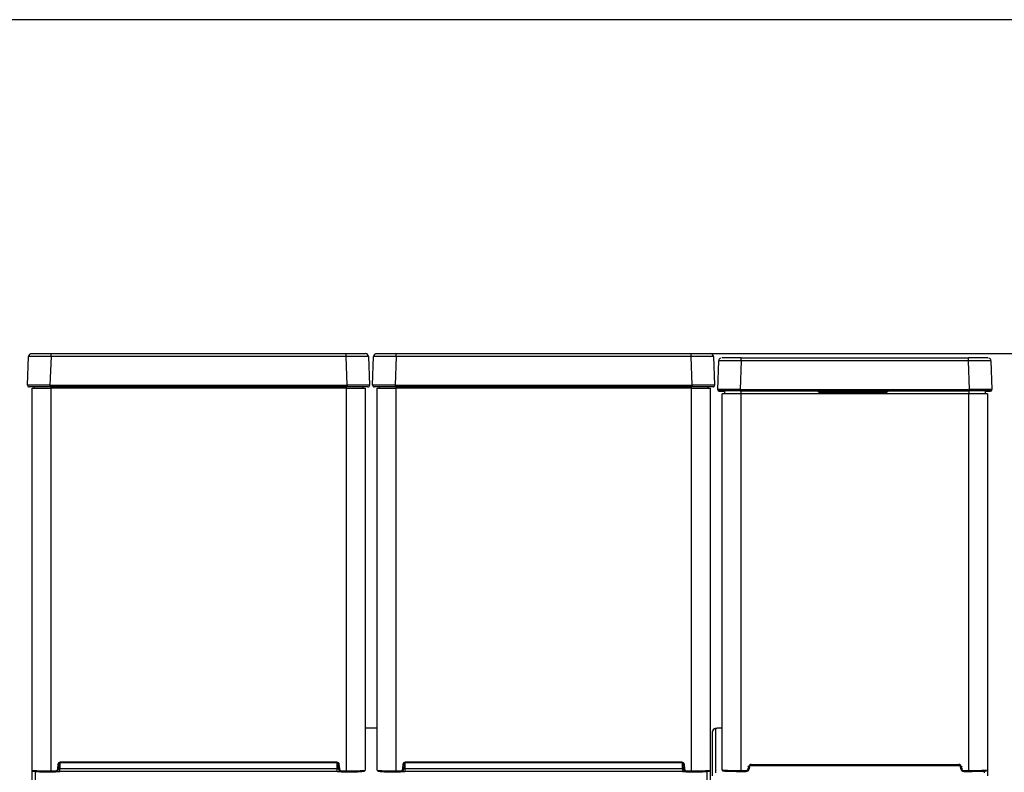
# Model space of a CAD drawing. Header units: millimetres. Extents: x 0 to 287, y 0 to 200.
# Tile 33 of 68: x 47 to 80, y 175 to 200. Entities that reach past the tile are written whole.
import ezdxf
from ezdxf.enums import TextEntityAlignment as Align

# ---------------------------------------------------------------- set-up
doc = ezdxf.new("R2010")
doc.units = ezdxf.units.MM
for name, color, linetype in [('130.193_BW4C_CTM', 7, 'Continuous'), ('Défaut', 7, 'Continuous'), ('Marges', 7, 'Continuous')]:
    doc.layers.add(name, color=color, linetype=linetype)
doc.styles.add('SEACAD_Arial', font='arial.ttf')
doc.dimstyles.new('ISO', dxfattribs={"dimtxt": 3, "dimasz": 3, "dimexe": 1.5, "dimexo": 0, "dimgap": 1.5, "dimtad": 1, "dimdec": 0, "dimlfac": 10, "dimtxsty": 'SEACAD_Arial', "dimblk1": '_SE_FILLED', "dimblk2": '_SE_FILLED', "dimsah": 1, "dimcen": 1.5, "dimazin": 0, "dimtfac": 1, "dimtdec": 3, "dimtmove": 0, "dimatfit": 3, "dimfxl": 1, "dimtolj": 1, "dimarcsym": 0})

# ---------------------------------------------------------------- blocks, each defined once
blk = doc.blocks.new('SE')
at = {"layer": '130.193_BW4C_CTM', "color": 7, "linetype": 'Continuous'}
for p, q in [((47.871, 188.914), (48.516, 188.914)), ((48.516, 188.914), (58.307, 188.914)), ((48.516, 188.817), (48.516, 188.914)), ((58.307, 188.914), (58.951, 188.914)), ((58.307, 188.817), (58.307, 188.914)), ((59.321, 188.914), (59.966, 188.914)), ((59.966, 188.914), (69.757, 188.914)), ((59.966, 188.817), (59.966, 188.914)), ((69.757, 188.914), (70.401, 188.914)), ((69.757, 188.817), (69.757, 188.914)), ((47.738, 187.865), (47.771, 188.817)), ((48.516, 188.817), (48.482, 187.865)), ((58.307, 188.817), (48.516, 188.817)), ((58.34, 187.865), (58.307, 188.817)), ((59.051, 188.817), (59.084, 187.865)), ((59.188, 187.865), (59.221, 188.817)), ((59.966, 188.817), (59.932, 187.865)), ((69.757, 188.817), (59.966, 188.817)), ((69.79, 187.865), (69.757, 188.817)), ((70.501, 188.817), (70.534, 187.865)), ((70.638, 187.728), (70.671, 188.679)), ((71.416, 188.68), (71.382, 187.728)), ((71.416, 188.776), (78.957, 188.776)), ((71.416, 188.68), (71.416, 188.776)), ((78.957, 188.68), (71.416, 188.68)), ((78.957, 188.68), (78.957, 188.776)), ((78.99, 187.728), (78.957, 188.68)), ((79.701, 188.679), (79.734, 187.728)), ((48.482, 187.865), (58.34, 187.865)), ((48.482, 187.865), (48.482, 187.814)), ((58.34, 187.865), (58.34, 187.814)), ((59.932, 187.865), (69.79, 187.865)), ((59.932, 187.865), (59.932, 187.814)), ((69.79, 187.865), (69.79, 187.814)), ((48.482, 187.814), (47.788, 187.814)), ((47.886, 187.764), (48.506, 187.764)), ((47.886, 175.085), (47.886, 187.764)), ((47.961, 187.764), (47.961, 187.814)), ((58.34, 187.814), (48.482, 187.814)), ((48.506, 187.814), (48.506, 187.764)), ((58.316, 187.764), (48.506, 187.764)), ((48.506, 187.764), (48.506, 175.065)), ((52.761, 187.814), (52.761, 187.813)), ((54.861, 187.813), (52.761, 187.813)), ((54.861, 187.814), (54.861, 187.813)), ((58.316, 187.764), (58.316, 187.814)), ((58.316, 187.764), (58.936, 187.764)), ((58.316, 175.065), (58.316, 187.764)), ((59.034, 187.814), (58.34, 187.814)), ((58.861, 187.814), (58.861, 187.764)), ((58.936, 187.764), (58.936, 175.085)), ((59.932, 187.814), (59.238, 187.814)), ((59.336, 187.764), (59.956, 187.764)), ((59.336, 175.085), (59.336, 187.764)), ((59.411, 187.764), (59.411, 187.814)), ((69.79, 187.814), (59.932, 187.814)), ((59.956, 187.814), (59.956, 187.764)), ((69.766, 187.764), (59.956, 187.764)), ((59.956, 187.764), (59.956, 175.065)), ((64.211, 187.814), (64.211, 187.813)), ((66.311, 187.813), (64.211, 187.813)), ((66.311, 187.814), (66.311, 187.813)), ((69.766, 187.764), (69.766, 187.814)), ((69.766, 187.764), (70.386, 187.764)), ((69.766, 175.065), (69.766, 187.764)), ((70.484, 187.814), (69.79, 187.814)), ((70.311, 187.814), (70.311, 187.764)), ((70.386, 187.764), (70.386, 175.085)), ((70.638, 187.726), (70.638, 187.716)), ((70.688, 187.676), (70.688, 187.666)), ((70.782, 187.671), (70.782, 187.676)), ((70.782, 187.676), (70.782, 187.676)), ((70.782, 187.666), (70.782, 187.671)), ((70.782, 187.666), (70.782, 187.666)), ((70.786, 175.099), (70.786, 187.576)), ((70.861, 187.676), (70.861, 187.576)), ((71.382, 187.728), (78.99, 187.728)), ((71.382, 187.728), (71.382, 187.676)), ((78.99, 187.676), (71.382, 187.676)), ((71.382, 187.676), (71.642, 187.676)), ((71.406, 187.676), (71.406, 187.576)), ((71.406, 187.576), (71.406, 175.078)), ((78.966, 187.576), (71.406, 187.576)), ((71.78, 187.676), (78.592, 187.676)), ((74.066, 187.656), (76.166, 187.656)), ((74.066, 187.626), (74.066, 187.656)), ((76.166, 187.626), (74.066, 187.626)), ((76.166, 187.626), (76.166, 187.656)), ((78.73, 187.676), (78.99, 187.676)), ((78.966, 187.676), (78.966, 187.576)), ((78.966, 175.078), (78.966, 187.576)), ((78.99, 187.728), (78.99, 187.676)), ((79.511, 187.676), (79.511, 187.576)), ((79.586, 187.576), (79.586, 175.099)), ((79.59, 187.676), (79.59, 187.676)), ((79.59, 187.676), (79.59, 187.671)), ((79.59, 187.671), (79.59, 187.666)), ((79.59, 187.666), (79.59, 187.666)), ((79.684, 187.666), (79.684, 187.676)), ((79.734, 187.716), (79.734, 187.726)), ((59.336, 176.485), (58.936, 176.485)), ((59.336, 176.485), (58.936, 176.485)), ((70.566, 176.47), (70.566, 175.003)), ((70.466, 174.903), (70.466, 176.37)), ((48.738, 175.129), (48.752, 175.292)), ((48.738, 175.129), (48.768, 175.126)), ((48.752, 175.292), (48.782, 175.289)), ((48.782, 175.289), (48.768, 175.126)), ((48.806, 175.327), (48.806, 175.142)), ((48.806, 175.142), (58.016, 175.142)), ((48.806, 175.044), (48.806, 175.142)), ((48.832, 175.365), (57.99, 175.365)), ((48.832, 175.365), (48.832, 175.335)), ((57.99, 175.335), (48.832, 175.335)), ((57.99, 175.365), (57.99, 175.335)), ((58.016, 175.142), (58.016, 175.327)), ((58.016, 175.044), (58.016, 175.142)), ((58.07, 175.292), (58.04, 175.289)), ((58.054, 175.126), (58.04, 175.289)), ((58.084, 175.129), (58.054, 175.126)), ((58.07, 175.292), (58.084, 175.129)), ((60.188, 175.129), (60.202, 175.292)), ((60.188, 175.129), (60.218, 175.126)), ((60.202, 175.292), (60.232, 175.289)), ((60.232, 175.289), (60.218, 175.126)), ((60.256, 175.327), (60.256, 175.142)), ((60.256, 175.142), (69.466, 175.142)), ((60.256, 175.142), (60.256, 175.044)), ((60.282, 175.365), (69.44, 175.365)), ((60.282, 175.365), (60.282, 175.335)), ((69.44, 175.335), (60.282, 175.335)), ((69.44, 175.365), (69.44, 175.335)), ((69.466, 175.142), (69.466, 175.327)), ((69.466, 175.142), (69.466, 175.044)), ((69.52, 175.292), (69.49, 175.289)), ((69.504, 175.126), (69.49, 175.289)), ((69.534, 175.129), (69.504, 175.126)), ((69.52, 175.292), (69.534, 175.129)), ((71.655, 175.136), (71.669, 175.211)), ((71.698, 175.206), (71.685, 175.131)), ((71.685, 175.131), (71.686, 175.139)), ((71.686, 175.139), (71.698, 175.206)), ((71.698, 175.206), (71.698, 175.206)), ((71.747, 175.277), (78.639, 175.277)), ((71.747, 175.247), (71.747, 175.277)), ((78.639, 175.247), (71.747, 175.247)), ((71.747, 175.247), (71.747, 175.247)), ((71.747, 175.247), (78.639, 175.247)), ((78.639, 175.247), (78.639, 175.277)), ((78.639, 175.247), (78.639, 175.247)), ((78.702, 175.131), (78.689, 175.206)), ((78.689, 175.206), (78.689, 175.206)), ((78.689, 175.206), (78.7, 175.139)), ((78.7, 175.139), (78.702, 175.131)), ((78.718, 175.211), (78.731, 175.136)), ((47.886, 174.662), (47.886, 175.085)), ((47.986, 175.046), (47.986, 174.762)), ((48.506, 175.065), (48.668, 175.065)), ((48.506, 175.035), (48.506, 175.065)), ((48.506, 175.035), (48.668, 175.035)), ((48.668, 175.065), (48.668, 175.035)), ((58.016, 175.044), (48.806, 175.044)), ((58.154, 175.065), (58.316, 175.065)), ((58.154, 175.065), (58.154, 175.035)), ((58.154, 175.035), (58.316, 175.035)), ((58.316, 175.065), (58.316, 175.035)), ((59.956, 175.065), (60.118, 175.065)), ((59.956, 175.035), (59.956, 175.065)), ((59.956, 175.035), (60.118, 175.035)), ((60.118, 175.065), (60.118, 175.035)), ((69.466, 175.044), (60.256, 175.044)), ((69.604, 175.065), (69.766, 175.065)), ((69.604, 175.065), (69.604, 175.035)), ((69.604, 175.035), (69.766, 175.035)), ((69.766, 175.065), (69.766, 175.035)), ((70.286, 174.762), (70.286, 175.046)), ((70.386, 175.081), (70.386, 174.662)), ((71.406, 175.078), (71.586, 175.078)), ((71.406, 175.048), (71.406, 175.078)), ((71.406, 175.048), (71.586, 175.048)), ((71.586, 175.048), (71.586, 175.078)), ((78.8, 175.078), (78.966, 175.078)), ((78.8, 175.048), (78.8, 175.078)), ((78.8, 175.048), (78.966, 175.048)), ((78.966, 175.048), (78.966, 175.078)), ((79.486, 175.003), (79.486, 175.059)), ((79.586, 175.099), (79.586, 174.903)), ((79.586, 175.095), (79.586, 175.099))]:
    blk.add_line(p, q, dxfattribs=at)
for centre, radius, start, end in [((47.871, 188.814), 0.1, 130.2883, 178), ((47.86, 188.835), 0.0758, 108.9424, 193.336), ((47.871, 188.814), 0.1, 90, 111.2421), ((58.951, 188.814), 0.1, 2, 90), ((58.963, 188.835), 0.0758, 346.664, 71.0576), ((59.321, 188.814), 0.1, 130.2883, 178), ((59.31, 188.835), 0.0758, 108.9424, 193.336), ((59.321, 188.814), 0.1, 90, 111.2421), ((70.401, 188.814), 0.1, 2, 90), ((70.413, 188.835), 0.0758, 346.664, 71.0576), ((48.143, 159.867), 28.952, 89.2633, 90.7367), ((58.679, 159.867), 28.952, 89.2902, 90.7367), ((58.679, 159.867), 28.952, 89.2633, 89.2902), ((59.593, 159.867), 28.952, 89.2633, 90.7367), ((70.129, 159.867), 28.952, 89.2902, 90.7367), ((70.129, 159.867), 28.952, 89.2633, 89.2902), ((70.769, 188.676), 0.098, 112.4458, 180.3448), ((79.602, 188.676), 0.0993, 359.9149, 67.6415), ((48.11, 144.001), 43.865, 90.4817, 90.4863), ((47.788, 187.864), 0.05, 178, 270), ((48.11, 144.001), 43.865, 89.5137, 90.4817), ((58.712, 144.001), 43.865, 89.5183, 90.4863), ((59.034, 187.864), 0.05, 270, 2), ((58.712, 144.001), 43.865, 89.5137, 89.5183), ((59.56, 144.001), 43.865, 90.4817, 90.4863), ((59.238, 187.864), 0.05, 178, 270), ((59.56, 144.001), 43.865, 89.5137, 90.4817), ((70.162, 144.001), 43.865, 89.5183, 90.4863), ((70.484, 187.864), 0.05, 270, 2), ((70.162, 144.001), 43.865, 89.5137, 89.5183), ((52.761, 187.968), 0.155, 264.9393, 269.9812), ((54.861, 188.018), 0.205, 270.0167, 274.4001), ((64.211, 187.968), 0.155, 264.9393, 269.9812), ((66.311, 188.018), 0.205, 270.0167, 274.4001), ((70.688, 187.726), 0.05, 178, 180), ((70.688, 187.726), 0.05, 180, 270), ((70.688, 187.716), 0.05, 180, 270), ((70.782, 187.706), 0.03, 270, 271.2162), ((70.782, 187.696), 0.03, 270, 273.7545), ((71.711, 686.388), 498.712, 269.99205, 270.00795), ((74.066, 187.781), 0.155, 222.635, 270), ((74.066, 187.781), 0.125, 237.1216, 270), ((76.166, 187.831), 0.205, 270, 310.8848), ((76.166, 187.831), 0.175, 270, 297.6759), ((78.661, 686.388), 498.712, 269.99205, 270.00795), ((79.59, 187.706), 0.03, 268.7846, 270), ((79.589, 187.7), 0.0238, 270.2932, 270.5826), ((79.684, 187.726), 0.05, 270, 0), ((79.684, 187.716), 0.05, 270, 0), ((79.684, 187.726), 0.05, 0, 2), ((48.668, 175.135), 0.1, 270.0241, 354.9868), ((48.82, 187.741), 12.599, 269.7683, 269.9359), ((48.832, 175.285), 0.05, 90.0387, 175.0348), ((57.99, 175.285), 0.05, 4.9655, 89.9611), ((58.002, 187.741), 12.599, 270.0641, 270.2317), ((58.154, 175.135), 0.1, 185.0132, 269.9759), ((60.118, 175.135), 0.1, 270.0241, 354.9868), ((60.27, 187.74), 12.598, 269.7683, 269.9359), ((60.282, 175.285), 0.05, 90.0387, 175.0348), ((69.44, 175.285), 0.05, 4.9655, 89.9611), ((69.452, 187.74), 12.598, 270.0641, 270.2317), ((69.604, 175.135), 0.1, 185.0132, 269.9759), ((71.747, 175.197), 0.08, 90, 170), ((71.747, 175.197), 0.05, 90, 170), ((71.747, 175.197), 0.05, 90, 170), ((78.639, 175.197), 0.08, 10, 90), ((78.639, 175.197), 0.05, 10, 90), ((78.639, 175.197), 0.05, 10, 90), ((48.357, 179.931), 4.868, 264.4439, 264.4811), ((48.357, 179.931), 4.868, 264.4811, 271.7495), ((48.359, 179.274), 4.242, 264.0097, 271.9903), ((58.464, 179.951), 4.889, 268.2657, 275.5043), ((58.463, 179.274), 4.242, 268.0097, 275.9903), ((59.807, 179.931), 4.868, 264.4439, 264.4811), ((59.807, 179.931), 4.868, 264.4811, 271.7495), ((59.809, 179.274), 4.242, 264.0097, 271.9903), ((69.914, 179.951), 4.889, 268.2657, 275.5043), ((69.913, 179.274), 4.242, 268.0097, 275.9903)]:
    blk.add_arc(centre, radius, start, end, dxfattribs=at)
for centre, major_axis, ratio, start_param, end_param in [((71.416, 188.676), (-0.745, 0.003), 0.004924, 4.713467, 6.283045), ((71.416, 188.776), (-0.645, 0), 0.000247, 4.713607, 6.283185), ((78.956, 188.776), (-0.645, 0), 0.000247, 3.141593, 4.711171), ((78.956, 188.676), (0.745, 0.003), 0.004924, 0.00014, 1.569719), ((71.383, 187.726), (-0.745, 0.002), 0.002585, 4.713531, 6.28311), ((71.383, 187.676), (0.695, 0), 0.000247, 1.572014, 3.141593), ((71.383, 187.666), (-0.695, 0), 0.000247, 0, 0.721358), ((71.383, 187.676), (-0.6, 0), 0.000247, 4.713607, 6.283185), ((70.686, 187.676), (-0.12, 0), 0.000247, -3.774289, -3.359687), ((70.686, 187.676), (-0.12, 0), 0.000247, 3.144741, 3.774289), ((70.686, 187.671), (-0.12, 0), 0.000247, -3.774289, -3.359687), ((70.686, 187.671), (-0.12, 0), 0.000247, 3.144741, 3.774289), ((71.383, 187.666), (0.6, 0), 0.000247, 3.141593, 3.659938), ((70.686, 187.666), (-0.12, 0), 0.000247, -3.774289, -3.359687), ((70.686, 187.666), (-0.12, 0), 0.000247, 3.144741, 3.774289), ((71.406, 187.576), (-0.62, 0), 0.000247, 4.712389, 6.283185), ((70.686, 187.676), (-0.12, 0), 0.000247, 2.923498, 3.144741), ((70.686, 187.671), (-0.12, 0), 0.000247, 2.923498, 3.144741), ((70.686, 187.666), (-0.12, 0), 0.000247, 2.923498, 3.144741), ((78.966, 187.576), (-0.62, 0), 0.000247, 3.141593, 4.712389), ((78.989, 187.726), (0.745, 0.002), 0.002585, 0.000076, 1.569654), ((78.989, 187.676), (0.695, 0), 0.000247, 0, 1.569578), ((78.99, 187.676), (-0.6, 0), 0.000247, 3.141593, 4.711171), ((78.989, 187.666), (-0.695, 0), 0.000247, 2.420234, 3.141593), ((78.99, 187.666), (0.6, 0), 0.000247, 5.76484, 6.283185), ((79.686, 187.676), (0.12, 0), 0.000247, -3.774289, -3.145772), ((79.686, 187.676), (0.12, 0), 0.000247, 3.137413, 3.306242), ((79.686, 187.671), (0.12, 0), 0.000247, -3.774289, -3.145772), ((79.686, 187.671), (0.12, 0), 0.000247, 3.137413, 3.306242), ((79.686, 187.666), (0.12, 0), 0.000247, -3.774289, -3.145772), ((79.686, 187.666), (0.12, 0), 0.000247, 3.137413, 3.306242), ((79.686, 187.676), (0.12, 0), 0.000247, 3.306242, 3.774289), ((79.686, 187.671), (0.12, 0), 0.000247, 3.306242, 3.774289), ((79.686, 187.666), (0.12, 0), 0.000247, 3.306242, 3.774289), ((70.566, 176.37), (0.1, 0), 0.999399, 1.570796, 3.141593), ((71.086, 176.47), (0.52, 0), 0.034653, 2.182546, 3.141593), ((48.668, 175.135), (0, -0.07), 0.999391, 0, 1.483477), ((58.154, 175.135), (0, 0.07), 0.999391, 1.658116, 3.141593), ((60.118, 175.135), (0, -0.07), 0.999391, 0, 1.483477), ((69.604, 175.135), (0, 0.07), 0.999391, 1.658116, 3.141593), ((71.586, 175.148), (-0.0122, -0.069), 0.999372, 0.174434, 1.570805), ((71.586, 175.148), (-0.0173, -0.0985), 0.999746, 0.17355, 1.569921), ((71.655, 175.136), (0.0295, -0.0052), 0.000243, 0.000043, 6.283185), ((71.669, 175.211), (0.0295, -0.0052), 0.000243, 0.000043, 6.283185), ((78.718, 175.211), (-0.0295, -0.0052), 0.000243, 0, 6.283142), ((78.731, 175.136), (-0.0295, -0.0052), 0.000243, 0, 6.283142), ((78.8, 175.148), (0.0173, -0.0985), 0.999746, 4.713265, 6.109635), ((78.8, 175.148), (-0.0122, 0.069), 0.999372, 1.570788, 2.967159), ((47.916, 175.085), (0.03, 0), 0.999391, 3.141593, 4.712389), ((48.806, 175.066), (-0.618, 0), 0.034899, 1.411309, 1.570553), ((58.016, 175.066), (0.618, 0), 0.034899, 4.712625, 4.86996), ((58.906, 175.085), (0.03, 0), 0.999391, 4.712389, 6.283185), ((59.366, 175.085), (0.03, 0), 0.999391, 3.141593, 4.712389), ((60.256, 175.066), (-0.618, 0), 0.034899, 1.411309, 1.570553), ((69.466, 175.066), (0.618, 0), 0.034899, 4.712625, 4.86996), ((70.356, 175.085), (0.03, 0), 0.999391, 4.712389, 6.283185), ((71.406, 175.099), (-0.62, 0), 0.032984, 0, 1.570796), ((71.406, 175.069), (0.59, 0), 0.034674, 3.672538, 4.712389), ((78.966, 175.099), (-0.62, 0), 0.032984, 1.570796, 3.141593), ((78.966, 175.069), (0.59, 0), 0.034674, 4.712389, 6.283185)]:
    blk.add_ellipse(centre, major_axis=major_axis, ratio=ratio, start_param=start_param, end_param=end_param, dxfattribs=at)
for points, knots in [([(70.789, 176.485), (70.781, 176.485), (70.736, 176.484), (70.662, 176.481), (70.593, 176.477), (70.563, 176.474), (70.535, 176.468), (70.509, 176.454), (70.487, 176.435), (70.47, 176.405), (70.467, 176.383), (70.466, 176.37)], [0.3431521, 0.3431521, 0.3431521, 0.3431521, 0.3759446, 0.5258382, 0.6773116, 0.8080353, 0.8608789, 0.889356, 0.9233074, 0.9615651, 1, 1, 1, 1]), ([(70.786, 175.099), (70.787, 175.093), (70.788, 175.085), (70.795, 175.076), (70.802, 175.071), (70.809, 175.068), (70.821, 175.065), (70.844, 175.062), (70.878, 175.059), (70.898, 175.058)], [0, 0, 0, 0, 0.053206, 0.095785, 0.13945, 0.198678, 0.322535, 0.672153, 1, 1, 1, 1])]:
    blk.add_open_spline(points, degree=3, knots=knots, dxfattribs=at)
for points in [[(48.752, 175.292), (48.756, 175.333), (48.791, 175.365), (48.832, 175.365)], [(57.99, 175.365), (58.031, 175.365), (58.066, 175.333), (58.07, 175.292)], [(60.202, 175.292), (60.206, 175.333), (60.241, 175.365), (60.282, 175.365)], [(69.44, 175.365), (69.481, 175.365), (69.516, 175.333), (69.52, 175.292)]]:
    blk.add_open_spline(points, degree=3, dxfattribs=at)
blk = doc.blocks.new('DMBLK32')
at = {"layer": 'Défaut', "linetype": 'Continuous'}
for points in [[(93.298, 185.914), (92.798, 188.914), (92.298, 185.914)], [(93.298, 127.359), (92.298, 127.359), (92.798, 124.359)]]:
    blk.add_hatch(color=7, dxfattribs=at).paths.add_polyline_path(points)
at = {"layer": 'Défaut', "color": 7, "linetype": 'Continuous'}
for p, q in [((69.757, 188.914), (94.298, 188.914)), ((92.798, 124.359), (92.798, 188.914)), ((78.286, 124.359), (94.298, 124.359))]:
    blk.add_line(p, q, dxfattribs=at)
at = {"layer": 'Défaut', "color": 7, "linetype": 'Continuous', "style": 'SEACAD_Arial'}
blk.add_text('646', height=3, rotation=90, dxfattribs=at).set_placement((89.048, 153.115), align=Align.TOP_LEFT)
blk = doc.blocks.new('_SE_FILLED')
at = {"color": 0}
blk.add_line((0, 0), (-1, 0), dxfattribs=at)
blk.add_solid([(0, 0), (-1, -0.1665), (-1, 0.1665), (0, 0)], dxfattribs=at)

msp = doc.modelspace()

# ---------------------------------------------------------------- linework, layer by layer
at = {"layer": 'Marges', "color": 7, "linetype": 'Continuous'}
msp.add_line((287, 200), (10, 200), dxfattribs=at)

# ---------------------------------------------------------------- block references
at = {"layer": 'Défaut'}
msp.add_blockref('SE', (0, 0), dxfattribs=at)

# ---------------------------------------------------------------- dimensions: what is measured, and where the dimension line sits
at = {"layer": 'Défaut', "color": 7, "linetype": 'Continuous'}
dim = msp.add_linear_dim(base=(92.7978, 188.9136), p1=(75.2861, 124.3594), p2=(69.7565, 188.9136), angle=90, text='\\A1;<>', dimstyle='ISO', dxfattribs=at)
dim.commit()
dim.dimension.update_dxf_attribs({"geometry": 'DMBLK32', "text_midpoint": (92.7978, 156.6365), "dimtype": 160})

doc.saveas('drawing.dxf')
